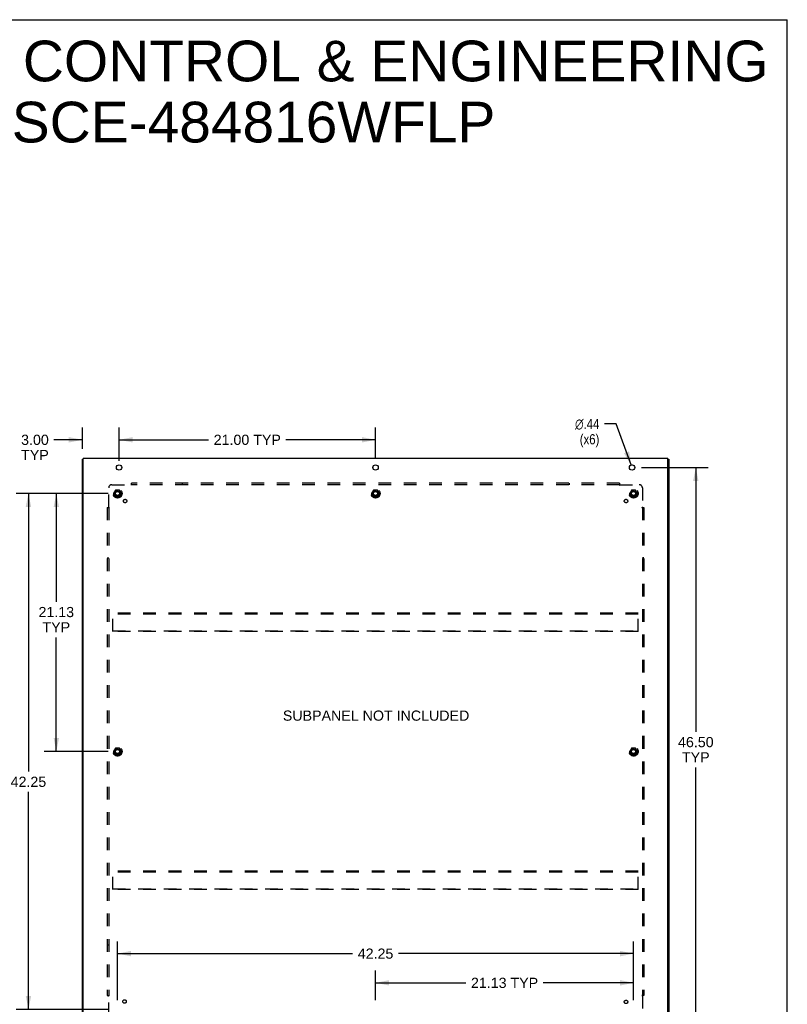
# Model space of a CAD drawing. Header units: inches. Extents: x 0 to 189, y 0 to 122.
# Tile 18 of 18: x 126 to 189, y 42 to 122. Entities that reach past the tile are written whole.
import ezdxf

# ---------------------------------------------------------------- set-up
doc = ezdxf.new("R2010")
doc.units = ezdxf.units.IN
doc.header["$LTSCALE"] = 10.388889
doc.header["$MEASUREMENT"] = 0
doc.linetypes.add('HIDDEN', pattern=[0.2, 0.1, -0.1])
doc.layers.get('0').update_dxf_attribs({"linetype": 'CONTINUOUS'})
for name, color, linetype in [('DEFAULT_2', 8, 'HIDDEN'), ('DIMENSIONS', 7, 'CONTINUOUS'), ('SUBPANEL', 7, 'CONTINUOUS')]:
    doc.layers.add(name, color=color, linetype=linetype)
doc.styles.get("Standard").update_dxf_attribs({"font": 'arial.ttf'})
doc.styles.add('TEXTSTYLE_1', font='gdt', dxfattribs={"width": 0.8})
doc.dimstyles.new('DIMSTYLE_1', dxfattribs={"dimtxt": 0.833333, "dimasz": 1.111111, "dimexe": 0.09, "dimexo": 0.07, "dimgap": 0.0375, "dimtad": 0, "dimtih": 1, "dimtoh": 1, "dimzin": 4, "dimdsep": 46, "dimtxsty": 'Standard', "dimblk": '_FILLED', "dimblk1": '_FILLED', "dimblk2": '_FILLED', "dimcen": 0.09, "dimadec": 3, "dimazin": 1, "dimtfac": 1, "dimtdec": 3, "dimtofl": 0, "dimtmove": 0, "dimatfit": 3, "dimldrblk": '_FILLED', "dimfxl": 0, "dimtolj": 1, "dimtzin": 4, "dimarcsym": 0})
doc.dimstyles.new('DIMSTYLE_2', dxfattribs={"dimtxt": 0.833333, "dimasz": 1.111111, "dimexe": 0.09, "dimexo": 0.07, "dimgap": 0.09, "dimtad": 0, "dimtih": 1, "dimtoh": 1, "dimzin": 4, "dimdsep": 46, "dimtxsty": 'Standard', "dimblk": '_FILLED', "dimblk1": '_FILLED', "dimblk2": '_FILLED', "dimcen": 0.09, "dimadec": 3, "dimazin": 1, "dimtfac": 1, "dimtdec": 3, "dimtofl": 0, "dimtmove": 0, "dimatfit": 1, "dimldrblk": '_FILLED', "dimfxl": 0, "dimtolj": 1, "dimtzin": 4, "dimarcsym": 0})

# ---------------------------------------------------------------- blocks, each defined once
blk = doc.blocks.new('_FILLED')
at = {"color": 0, "linetype": 'ByBlock'}
blk.add_solid([(0, 0), (-1, 0.2), (-1, -0.2)], dxfattribs=at)
blk = doc.blocks.new('*D2')
at = {"layer": 'DIMENSIONS', "color": 2, "linetype": 'Continuous'}
for p, q in [((131.177, 87.085), (131.177, 88.826)), ((134.177, 86.116), (134.177, 88.826)), ((131.177, 87.826), (128.841, 87.826)), ((134.177, 87.826), (136.399, 87.826))]:
    blk.add_line(p, q, dxfattribs=at)
at = {"layer": 'DIMENSIONS', "color": 2, "linetype": 'Continuous', "xscale": 1.1111111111, "yscale": 1.1111111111, "zscale": 1.1111111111}
blk.add_blockref('_FILLED', (131.177, 87.826), dxfattribs=at)
at = {"layer": 'DIMENSIONS', "color": 2, "linetype": 'Continuous', "xscale": 1.1111111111, "yscale": 1.1111111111, "zscale": 1.1111111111, "rotation": 180}
blk.add_blockref('_FILLED', (134.177, 87.826), dxfattribs=at)
at = {"layer": 'DIMENSIONS', "color": 2, "linetype": 'Continuous', "insert": (128.425, 88.243), "char_height": 0.8333, "width": 2.26456, "attachment_point": 3, "line_spacing_factor": 0.9}
blk.add_mtext('3.00\\PTYP', dxfattribs=at)
blk = doc.blocks.new('*D3')
at = {"layer": 'DIMENSIONS', "color": 2, "linetype": 'Continuous'}
for p, q in [((174.889, 89.121), (173.916, 89.121)), ((176.103, 85.763), (174.889, 89.121))]:
    blk.add_line(p, q, dxfattribs=at)
at = {"layer": 'DIMENSIONS', "color": 2, "linetype": 'Continuous', "xscale": 1.1111111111, "yscale": 1.1111111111, "zscale": 1.1111111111, "rotation": 289.8745242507}
blk.add_blockref('_FILLED', (176.103, 85.763), dxfattribs=at)
at = {"layer": 'DIMENSIONS', "color": 2, "linetype": 'Continuous', "insert": (173.5, 89.538), "char_height": 0.83333, "width": 2.72821, "attachment_point": 3, "line_spacing_factor": 0.9, "style": 'TEXTSTYLE_1'}
blk.add_mtext('{\\fgdt;n}\\fArial;.44\\P(x6)', dxfattribs=at)
blk = doc.blocks.new('*D4')
at = {"layer": 'DIMENSIONS', "color": 2, "linetype": 'Continuous'}
for p, q in [((134.052, 41.96), (134.052, 46.757)), ((176.302, 41.96), (176.302, 46.757)), ((134.052, 45.757), (153.304, 45.757)), ((176.302, 45.757), (157.05, 45.757))]:
    blk.add_line(p, q, dxfattribs=at)
at = {"layer": 'DIMENSIONS', "color": 2, "linetype": 'Continuous', "xscale": 1.1111111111, "yscale": 1.1111111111, "zscale": 1.1111111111, "rotation": 180}
blk.add_blockref('_FILLED', (134.052, 45.757), dxfattribs=at)
at = {"layer": 'DIMENSIONS', "color": 2, "linetype": 'Continuous', "xscale": 1.1111111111, "yscale": 1.1111111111, "zscale": 1.1111111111}
blk.add_blockref('_FILLED', (176.302, 45.757), dxfattribs=at)
at = {"layer": 'DIMENSIONS', "color": 2, "linetype": 'Continuous', "insert": (155.177, 46.174), "char_height": 0.8333, "width": 2.91202, "attachment_point": 2, "line_spacing_factor": 0.9}
blk.add_mtext('42.25', dxfattribs=at)
blk = doc.blocks.new('*D5')
at = {"layer": 'DIMENSIONS', "color": 2, "linetype": 'Continuous'}
for p, q in [((155.177, 41.96), (155.177, 44.365)), ((176.302, 41.96), (176.302, 44.365)), ((155.177, 43.365), (162.577, 43.365)), ((176.302, 43.365), (168.902, 43.365))]:
    blk.add_line(p, q, dxfattribs=at)
at = {"layer": 'DIMENSIONS', "color": 2, "linetype": 'Continuous', "xscale": 1.1111111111, "yscale": 1.1111111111, "zscale": 1.1111111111, "rotation": 180}
blk.add_blockref('_FILLED', (155.177, 43.365), dxfattribs=at)
at = {"layer": 'DIMENSIONS', "color": 2, "linetype": 'Continuous', "xscale": 1.1111111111, "yscale": 1.1111111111, "zscale": 1.1111111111}
blk.add_blockref('_FILLED', (176.302, 43.365), dxfattribs=at)
at = {"layer": 'DIMENSIONS', "color": 2, "linetype": 'Continuous', "insert": (165.74, 43.782), "char_height": 0.8333, "width": 5.49257, "attachment_point": 2, "line_spacing_factor": 0.9}
blk.add_mtext('21.13 TYP', dxfattribs=at)
blk = doc.blocks.new('*D6')
at = {"layer": 'DIMENSIONS', "color": 2, "linetype": 'Continuous'}
for p, q in [((133.274, 83.432), (125.759, 83.432)), ((126.759, 83.432), (126.759, 60.658)), ((126.759, 41.182), (126.759, 58.991)), ((133.274, 41.182), (125.759, 41.182))]:
    blk.add_line(p, q, dxfattribs=at)
at = {"layer": 'DIMENSIONS', "color": 2, "linetype": 'Continuous', "xscale": 1.1111111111, "yscale": 1.1111111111, "zscale": 1.1111111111}
for p, rotation in [((126.759, 83.432), 90), ((126.759, 41.182), 270)]:
    blk.add_blockref('_FILLED', p, dxfattribs=dict(at, rotation=rotation))
at = {"layer": 'DIMENSIONS', "color": 2, "linetype": 'Continuous', "insert": (126.759, 60.241), "char_height": 0.8333, "width": 2.91202, "attachment_point": 2, "line_spacing_factor": 0.9}
blk.add_mtext('42.25', dxfattribs=at)
blk = doc.blocks.new('*D7')
at = {"layer": 'DIMENSIONS', "color": 2, "linetype": 'Continuous'}
for p, q in [((133.274, 83.432), (128.041, 83.432)), ((129.041, 83.432), (129.041, 74.558)), ((129.041, 62.307), (129.041, 71.641)), ((133.274, 62.307), (128.041, 62.307))]:
    blk.add_line(p, q, dxfattribs=at)
at = {"layer": 'DIMENSIONS', "color": 2, "linetype": 'Continuous', "xscale": 1.1111111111, "yscale": 1.1111111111, "zscale": 1.1111111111}
for p, rotation in [((129.041, 83.432), 90), ((129.041, 62.307), 270)]:
    blk.add_blockref('_FILLED', p, dxfattribs=dict(at, rotation=rotation))
at = {"layer": 'DIMENSIONS', "color": 2, "linetype": 'Continuous', "insert": (129.041, 74.141), "char_height": 0.8333, "width": 2.91202, "attachment_point": 2, "line_spacing_factor": 0.9}
blk.add_mtext('21.13\\PTYP', dxfattribs=at)
blk = doc.blocks.new('*D14')
at = {"layer": 'DIMENSIONS', "color": 2, "linetype": 'Continuous'}
for p, q in [((134.177, 86.335), (134.177, 88.826)), ((155.177, 86.335), (155.177, 88.826)), ((134.177, 87.826), (141.514, 87.826)), ((155.177, 87.826), (147.84, 87.826))]:
    blk.add_line(p, q, dxfattribs=at)
at = {"layer": 'DIMENSIONS', "color": 2, "linetype": 'Continuous', "xscale": 1.1111111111, "yscale": 1.1111111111, "zscale": 1.1111111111, "rotation": 180}
blk.add_blockref('_FILLED', (134.177, 87.826), dxfattribs=at)
at = {"layer": 'DIMENSIONS', "color": 2, "linetype": 'Continuous', "xscale": 1.1111111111, "yscale": 1.1111111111, "zscale": 1.1111111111}
blk.add_blockref('_FILLED', (155.177, 87.826), dxfattribs=at)
at = {"layer": 'DIMENSIONS', "color": 2, "linetype": 'Continuous', "insert": (144.677, 88.243), "char_height": 0.8333, "width": 5.49257, "attachment_point": 2, "line_spacing_factor": 0.9}
blk.add_mtext('21.00 TYP', dxfattribs=at)
blk = doc.blocks.new('*D15')
at = {"layer": 'DIMENSIONS', "color": 2, "linetype": 'Continuous'}
for p, q in [((176.955, 85.557), (182.399, 85.557)), ((181.399, 85.557), (181.399, 63.909)), ((181.399, 39.057), (181.399, 60.993)), ((176.955, 39.057), (182.399, 39.057))]:
    blk.add_line(p, q, dxfattribs=at)
at = {"layer": 'DIMENSIONS', "color": 2, "linetype": 'Continuous', "xscale": 1.1111111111, "yscale": 1.1111111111, "zscale": 1.1111111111}
for p, rotation in [((181.399, 85.557), 90), ((181.399, 39.057), 270)]:
    blk.add_blockref('_FILLED', p, dxfattribs=dict(at, rotation=rotation))
at = {"layer": 'DIMENSIONS', "color": 2, "linetype": 'Continuous', "insert": (181.399, 63.493), "char_height": 0.8333, "width": 2.91202, "attachment_point": 2, "line_spacing_factor": 0.9}
blk.add_mtext('46.50\\PTYP', dxfattribs=at)

msp = doc.modelspace()

# ---------------------------------------------------------------- linework, layer by layer
at = {"color": 7, "linetype": 'Continuous'}
for p, q in [((0, 122.222), (188.889, 122.222)), ((188.889, 0), (188.889, 122.222)), ((131.252, 86.244), (131.177, 86.244)), ((179.102, 86.244), (179.177, 86.244))]:
    msp.add_line(p, q, dxfattribs=at)
at = {"color": 3, "linetype": 'Continuous'}
for p, q in [((131.252, 38.307), (131.252, 86.307)), ((179.102, 86.307), (131.252, 86.307)), ((179.102, 38.307), (179.102, 86.307)), ((131.177, 38.37), (131.177, 86.244)), ((179.177, 86.244), (179.177, 38.37))]:
    msp.add_line(p, q, dxfattribs=at)
for centre in [(134.177, 85.557), (155.177, 85.557), (176.177, 85.557)]:
    msp.add_circle(centre, 0.219, dxfattribs=at)
at = {"layer": 'DEFAULT_2', "color": 8, "linetype": 'HIDDEN'}
for p, q in [((133.889, 83.705), (133.734, 83.437)), ((133.734, 83.427), (133.889, 83.16)), ((134.206, 83.71), (133.898, 83.71)), ((134.206, 83.155), (133.898, 83.155)), ((134.37, 83.437), (134.215, 83.705)), ((134.215, 83.16), (134.37, 83.427)), ((155.014, 83.705), (154.859, 83.437)), ((154.859, 83.427), (155.014, 83.16)), ((155.331, 83.71), (155.023, 83.71)), ((155.331, 83.155), (155.023, 83.155)), ((155.495, 83.437), (155.34, 83.705)), ((155.34, 83.16), (155.495, 83.427)), ((176.139, 83.705), (175.984, 83.437)), ((175.984, 83.427), (176.139, 83.16)), ((176.456, 83.71), (176.148, 83.71)), ((176.456, 83.155), (176.148, 83.155)), ((176.62, 83.437), (176.465, 83.705)), ((176.465, 83.16), (176.62, 83.427)), ((133.677, 72.12), (133.677, 73.62)), ((176.677, 73.62), (133.677, 73.62)), ((176.677, 73.545), (133.677, 73.545)), ((176.677, 72.12), (176.677, 73.62)), ((133.677, 72.195), (176.677, 72.195)), ((176.677, 72.12), (133.677, 72.12)), ((133.889, 62.58), (133.734, 62.312)), ((133.734, 62.302), (133.889, 62.035)), ((134.206, 62.585), (133.898, 62.585)), ((134.37, 62.312), (134.215, 62.58)), ((134.215, 62.035), (134.37, 62.302)), ((176.139, 62.58), (175.984, 62.312)), ((175.984, 62.302), (176.139, 62.035)), ((176.456, 62.585), (176.148, 62.585)), ((176.62, 62.312), (176.465, 62.58)), ((176.465, 62.035), (176.62, 62.302)), ((134.206, 62.03), (133.898, 62.03)), ((176.456, 62.03), (176.148, 62.03)), ((133.677, 50.995), (133.677, 52.495)), ((176.677, 52.495), (133.677, 52.495)), ((176.677, 52.42), (133.677, 52.42)), ((176.677, 50.995), (176.677, 52.495)), ((133.677, 51.07), (176.677, 51.07)), ((176.677, 50.995), (133.677, 50.995))]:
    msp.add_line(p, q, dxfattribs=at)
for centre, radius in [((134.052, 83.432), 0.372), ((134.052, 83.432), 0.356), ((134.052, 83.432), 0.312), ((134.052, 83.432), 0.204), ((134.052, 83.432), 0.188), ((134.052, 83.432), 0.183), ((134.052, 83.432), 0.165), ((155.177, 83.432), 0.372), ((155.177, 83.432), 0.356), ((155.177, 83.432), 0.312), ((155.177, 83.432), 0.204), ((155.177, 83.432), 0.188), ((155.177, 83.432), 0.183), ((155.177, 83.432), 0.165), ((176.302, 83.432), 0.372), ((176.302, 83.432), 0.356), ((176.302, 83.432), 0.312), ((176.302, 83.432), 0.204), ((176.302, 83.432), 0.188), ((176.302, 83.432), 0.183), ((176.302, 83.432), 0.165), ((134.052, 62.307), 0.372), ((134.052, 62.307), 0.356), ((134.052, 62.307), 0.312), ((134.052, 62.307), 0.204), ((134.052, 62.307), 0.188), ((134.052, 62.307), 0.183), ((134.052, 62.307), 0.165), ((176.302, 62.307), 0.372), ((176.302, 62.307), 0.356), ((176.302, 62.307), 0.312), ((176.302, 62.307), 0.204), ((176.302, 62.307), 0.188), ((176.302, 62.307), 0.183), ((176.302, 62.307), 0.165)]:
    msp.add_circle(centre, radius, dxfattribs=at)
for centre, start, end in [((133.743, 83.432), 150.01268, 209.98829), ((133.898, 83.7), 90.01235, 149.98915), ((133.898, 83.165), 210.01204, 269.98872), ((134.206, 83.7), 30.01204, 89.98872), ((134.206, 83.165), 270.01235, 329.98915), ((134.361, 83.432), 330.01268, 29.98829), ((154.868, 83.432), 150.01268, 209.98829), ((155.023, 83.7), 90.01235, 149.98915), ((155.023, 83.165), 210.01204, 269.98872), ((155.331, 83.7), 30.01204, 89.98872), ((155.331, 83.165), 270.01235, 329.98915), ((155.486, 83.432), 330.01268, 29.98829), ((175.993, 83.432), 150.01268, 209.98829), ((176.148, 83.7), 90.01235, 149.98915), ((176.148, 83.165), 210.01204, 269.98872), ((176.456, 83.7), 30.01204, 89.98872), ((176.456, 83.165), 270.01235, 329.98915), ((176.611, 83.432), 330.01268, 29.98829), ((133.743, 62.307), 150.01268, 209.98829), ((133.898, 62.575), 90.01235, 149.98915), ((134.206, 62.575), 30.01204, 89.98872), ((134.361, 62.307), 330.01268, 29.98829), ((175.993, 62.307), 150.01268, 209.98829), ((176.148, 62.575), 90.01235, 149.98915), ((176.456, 62.575), 30.01204, 89.98872), ((176.611, 62.307), 330.01268, 29.98829), ((133.898, 62.04), 210.01204, 269.98872), ((134.206, 62.04), 270.01235, 329.98915), ((176.148, 62.04), 210.01204, 269.98872), ((176.456, 62.04), 270.01235, 329.98915)]:
    msp.add_arc(centre, 0.01, start, end, dxfattribs=at)
at = {"layer": 'SUBPANEL', "color": 8, "linetype": 'HIDDEN'}
for p, q in [((133.333, 82.311), (133.333, 83.901)), ((133.583, 84.151), (135.173, 84.151)), ((135.186, 84.131), (135.182, 84.137)), ((135.191, 84.169), (135.185, 84.163)), ((135.208, 84.11), (135.208, 84.276)), ((175.146, 84.276), (135.208, 84.276)), ((175.146, 84.151), (135.208, 84.151)), ((139.333, 84.276), (139.333, 84.151)), ((171.021, 84.276), (171.021, 84.151)), ((175.146, 84.276), (175.146, 84.11)), ((175.181, 84.151), (176.771, 84.151)), ((177.021, 83.901), (177.021, 82.311)), ((133.208, 82.276), (133.208, 42.338)), ((133.208, 82.276), (133.374, 82.276)), ((133.333, 82.276), (133.333, 42.338)), ((176.98, 82.276), (177.146, 82.276)), ((177.001, 82.298), (177.007, 82.302)), ((177.021, 82.276), (177.021, 42.338)), ((177.039, 82.293), (177.033, 82.299)), ((177.146, 82.276), (177.146, 42.338)), ((133.208, 78.151), (133.333, 78.151)), ((177.146, 78.151), (177.021, 78.151)), ((133.333, 46.463), (133.208, 46.463)), ((177.146, 46.463), (177.021, 46.463)), ((133.208, 42.338), (133.374, 42.338)), ((133.315, 42.321), (133.321, 42.315)), ((133.333, 40.713), (133.333, 42.303)), ((133.353, 42.316), (133.347, 42.312)), ((177.146, 42.338), (176.98, 42.338)), ((177.021, 42.303), (177.021, 40.713))]:
    msp.add_line(p, q, dxfattribs=at)
for points in [[(135.185, 84.163), (135.183, 84.161), (135.181, 84.159), (135.179, 84.157), (135.177, 84.156), (135.176, 84.154), (135.174, 84.152), (135.173, 84.151)], [(135.182, 84.137), (135.181, 84.14), (135.18, 84.142), (135.178, 84.144), (135.177, 84.146), (135.176, 84.148), (135.174, 84.149), (135.173, 84.151)], [(135.208, 84.11), (135.207, 84.111), (135.205, 84.111), (135.204, 84.112), (135.202, 84.113), (135.201, 84.114), (135.199, 84.115), (135.198, 84.116), (135.196, 84.117), (135.195, 84.119), (135.194, 84.12), (135.192, 84.122), (135.191, 84.123), (135.19, 84.125), (135.189, 84.127), (135.187, 84.129), (135.186, 84.131)], [(135.208, 84.189), (135.207, 84.187), (135.205, 84.185), (135.204, 84.183), (135.202, 84.181), (135.2, 84.179), (135.199, 84.177), (135.197, 84.176), (135.196, 84.174), (135.194, 84.173), (135.193, 84.171), (135.191, 84.169)], [(175.146, 84.189), (175.147, 84.187), (175.149, 84.185), (175.15, 84.183), (175.152, 84.181), (175.154, 84.179), (175.155, 84.177), (175.157, 84.176), (175.158, 84.174), (175.16, 84.173), (175.161, 84.171), (175.163, 84.169)], [(175.146, 84.11), (175.147, 84.111), (175.149, 84.111), (175.151, 84.112), (175.152, 84.113), (175.153, 84.114), (175.155, 84.115), (175.156, 84.116), (175.158, 84.117), (175.159, 84.119), (175.16, 84.12), (175.162, 84.122), (175.163, 84.123), (175.164, 84.125), (175.165, 84.127), (175.167, 84.129), (175.168, 84.131), (175.172, 84.137)], [(175.163, 84.169), (175.169, 84.163), (175.171, 84.161), (175.173, 84.159), (175.175, 84.157), (175.177, 84.156), (175.178, 84.154), (175.18, 84.152), (175.181, 84.151)], [(175.172, 84.137), (175.173, 84.14), (175.174, 84.142), (175.176, 84.144), (175.177, 84.146), (175.179, 84.148), (175.18, 84.149), (175.181, 84.151)], [(133.295, 82.276), (133.297, 82.277), (133.299, 82.279), (133.301, 82.28), (133.303, 82.282), (133.305, 82.284), (133.307, 82.285), (133.308, 82.287), (133.31, 82.288), (133.311, 82.29), (133.313, 82.291), (133.315, 82.293)], [(133.315, 82.293), (133.321, 82.299), (133.323, 82.301), (133.325, 82.303), (133.327, 82.305), (133.328, 82.307), (133.33, 82.308), (133.332, 82.31), (133.333, 82.311)], [(133.347, 82.302), (133.344, 82.303), (133.342, 82.304), (133.34, 82.306), (133.338, 82.307), (133.336, 82.309), (133.335, 82.31), (133.333, 82.311)], [(133.374, 82.276), (133.374, 82.277), (133.373, 82.279), (133.372, 82.281), (133.371, 82.282), (133.37, 82.283), (133.369, 82.285), (133.368, 82.286), (133.367, 82.288), (133.365, 82.289), (133.364, 82.29), (133.362, 82.292), (133.361, 82.293), (133.359, 82.294), (133.357, 82.295), (133.355, 82.297), (133.353, 82.298), (133.347, 82.302)], [(176.98, 82.276), (176.981, 82.277), (176.981, 82.279), (176.982, 82.281), (176.983, 82.282), (176.984, 82.283), (176.985, 82.285), (176.986, 82.286), (176.987, 82.288), (176.989, 82.289), (176.99, 82.29), (176.992, 82.292), (176.993, 82.293), (176.995, 82.294), (176.997, 82.295), (176.999, 82.297), (177.001, 82.298)], [(177.007, 82.302), (177.01, 82.303), (177.012, 82.304), (177.014, 82.306), (177.016, 82.307), (177.018, 82.309), (177.019, 82.31), (177.021, 82.311)], [(177.033, 82.299), (177.031, 82.301), (177.029, 82.303), (177.027, 82.305), (177.026, 82.307), (177.024, 82.308), (177.022, 82.31), (177.021, 82.311)], [(177.059, 82.276), (177.057, 82.277), (177.055, 82.279), (177.053, 82.28), (177.051, 82.282), (177.049, 82.284), (177.047, 82.285), (177.046, 82.287), (177.044, 82.288), (177.043, 82.29), (177.041, 82.291), (177.039, 82.293)], [(133.295, 42.338), (133.297, 42.337), (133.299, 42.335), (133.301, 42.334), (133.303, 42.332), (133.305, 42.33), (133.307, 42.329), (133.308, 42.327), (133.31, 42.326), (133.311, 42.324), (133.313, 42.323), (133.315, 42.321)], [(133.321, 42.315), (133.323, 42.313), (133.325, 42.311), (133.327, 42.309), (133.328, 42.307), (133.33, 42.306), (133.332, 42.304), (133.333, 42.303)], [(133.347, 42.312), (133.344, 42.311), (133.342, 42.31), (133.34, 42.308), (133.338, 42.307), (133.336, 42.306), (133.335, 42.304), (133.333, 42.303)], [(133.374, 42.338), (133.374, 42.337), (133.373, 42.335), (133.372, 42.334), (133.371, 42.332), (133.37, 42.331), (133.369, 42.329), (133.368, 42.328), (133.367, 42.326), (133.365, 42.325), (133.364, 42.324), (133.362, 42.322), (133.361, 42.321), (133.359, 42.32), (133.357, 42.319), (133.355, 42.317), (133.353, 42.316)], [(176.98, 42.338), (176.981, 42.337), (176.981, 42.335), (176.982, 42.334), (176.983, 42.332), (176.984, 42.331), (176.985, 42.329), (176.986, 42.328), (176.987, 42.326), (176.989, 42.325), (176.99, 42.324), (176.992, 42.322), (176.993, 42.321), (176.995, 42.32), (176.997, 42.319), (176.999, 42.317), (177.001, 42.316), (177.007, 42.312)], [(177.007, 42.312), (177.01, 42.311), (177.012, 42.31), (177.014, 42.308), (177.016, 42.307), (177.018, 42.306), (177.019, 42.304), (177.021, 42.303)], [(177.039, 42.321), (177.033, 42.315), (177.031, 42.313), (177.029, 42.311), (177.027, 42.309), (177.026, 42.307), (177.024, 42.306), (177.022, 42.304), (177.021, 42.303)], [(177.059, 42.338), (177.057, 42.337), (177.055, 42.335), (177.053, 42.334), (177.051, 42.332), (177.049, 42.33), (177.047, 42.329), (177.046, 42.327), (177.044, 42.326), (177.043, 42.324), (177.041, 42.323), (177.039, 42.321)]]:
    msp.add_lwpolyline(points, dxfattribs=at)
for centre, radius in [((134.052, 83.432), 0.25), ((155.177, 83.432), 0.25), ((176.302, 83.432), 0.25), ((134.671, 82.813), 0.141), ((175.683, 82.813), 0.141), ((134.052, 62.307), 0.25), ((176.302, 62.307), 0.25), ((134.632, 41.837), 0.141), ((175.683, 41.801), 0.141)]:
    msp.add_circle(centre, radius, dxfattribs=at)
for centre, start, end in [((133.583, 83.901), 90, 180), ((176.771, 83.901), 0, 90)]:
    msp.add_arc(centre, 0.25, start, end, dxfattribs=at)

# ---------------------------------------------------------------- texts
at = {"layer": 'DIMENSIONS', "color": 2, "linetype": 'Continuous', "attachment_point": 2, "line_spacing_factor": 0.9}
for s, insert, char_height, width in [('SAGINAW CONTROL & ENGINEERING\\PSCE-484816WFLP', (145.189, 120.507), 3.33333, 84.18835), ('SUBPANEL NOT INCLUDED', (155.221, 65.66), 0.83333, 15.23854)]:
    msp.add_mtext(s, dxfattribs=dict(at, insert=insert, char_height=char_height, width=width))

# ---------------------------------------------------------------- dimensions: what is measured, and where the dimension line sits
at = {"layer": 'DIMENSIONS', "color": 2, "linetype": 'Continuous'}
dim = msp.add_diameter_dim_2p(p1=(176.103, 85.763), p2=(176.251, 85.351), text='%%c<>\\P(x6)', dimstyle='DIMSTYLE_2', override={"dimpost": '<>'}, dxfattribs=at)
dim.commit()
dim.dimension.update_dxf_attribs({"geometry": '*D3', "text_midpoint": (172.136, 88.496), "dimtype": 163})
for base, p1, p2, angle, picture, middle in [((131.177, 87.826), (134.177, 86.046), (131.177, 88.896), 180, '*D2', (127.292, 87.201)), ((181.399, 85.557), (176.885, 39.057), (176.885, 85.557), 90, '*D15', (181.399, 62.451)), ((129.040523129, 83.432016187), (133.344236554, 62.307016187), (133.344236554, 83.432016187), 90, '*D7', (129.040523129, 73.099650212))]:
    dim = msp.add_linear_dim(base=base, p1=p1, p2=p2, angle=angle, text='<>\\PTYP', dimstyle='DIMSTYLE_1', dxfattribs=at)
    dim.commit()
    dim.dimension.update_dxf_attribs({"geometry": picture, "text_midpoint": middle, "dimtype": 160})
for base, p1, p2, picture, middle in [((155.177, 87.826), (134.177, 86.265), (155.177, 86.265), '*D14', (144.677, 87.826)), ((176.302014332, 43.365201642), (155.177014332, 41.889793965), (176.302014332, 41.889793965), '*D5', (165.739514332, 43.365201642))]:
    dim = msp.add_linear_dim(base=base, p1=p1, p2=p2, text='<> TYP', dimstyle='DIMSTYLE_1', dxfattribs=at)
    dim.commit()
    dim.dimension.update_dxf_attribs({"geometry": picture, "text_midpoint": middle, "dimtype": 160})
dim = msp.add_linear_dim(base=(126.759, 83.432), p1=(133.344, 41.182), p2=(133.344, 83.432), angle=90, dimstyle='DIMSTYLE_1', dxfattribs=at)
dim.commit()
dim.dimension.update_dxf_attribs({"geometry": '*D6', "text_midpoint": (126.741, 59.82), "dimtype": 160})
dim = msp.add_linear_dim(base=(176.302, 45.757), p1=(134.052, 41.89), p2=(176.302, 41.89), dimstyle='DIMSTYLE_1', dxfattribs=at)
dim.commit()
dim.dimension.update_dxf_attribs({"geometry": '*D4', "text_midpoint": (155.158, 45.753), "dimtype": 160})

doc.saveas('drawing.dxf')
